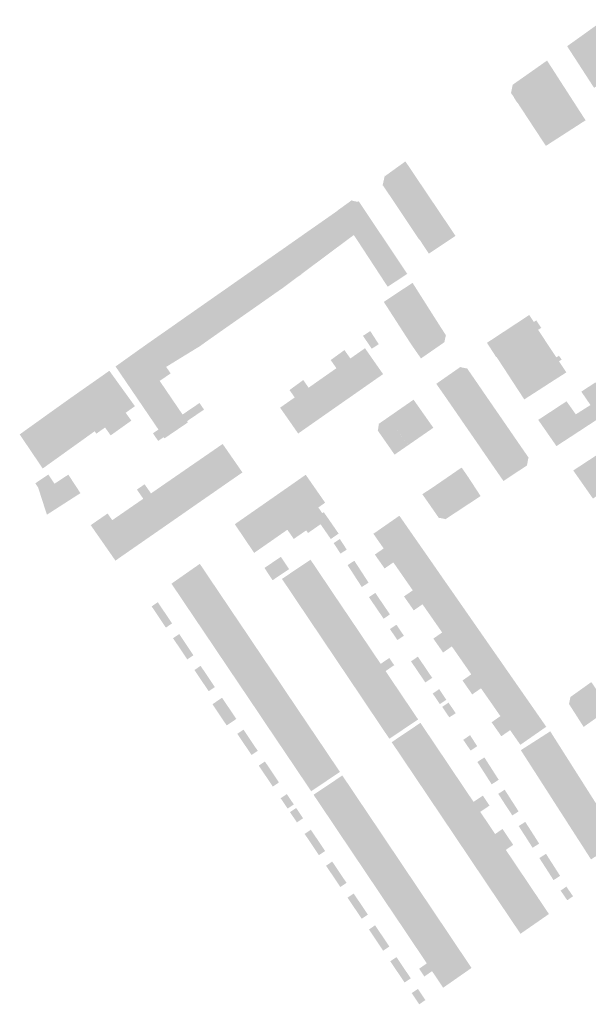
# Model space of a CAD drawing. Header units: inches. Extents: x 83302 to 84680, y 446320 to 447208.
# Tile 3 of 7: x 83767 to 83901, y 446838 to 447069. Entities that reach past the tile are written whole.
import ezdxf

# ---------------------------------------------------------------- set-up
doc = ezdxf.new("R2010")
doc.units = ezdxf.units.IN
doc.header["$MEASUREMENT"] = 0

msp = doc.modelspace()

# ---------------------------------------------------------------- hatches: boundary and pattern name
for points in [[(83906.42, 447056.67), (83906.08, 447056.45), (83899.77, 447066.05), (83904.45, 447069.4), (83910.87, 447060.09), (83906.42, 447056.67)], [(83902.22, 447053.46), (83902.07, 447053.37), (83895.73, 447063.16), (83899.77, 447066.05), (83906.08, 447056.45), (83906.42, 447056.67), (83902.22, 447053.46)], [(83891.01, 447059.79), (83897.13, 447050.29), (83900.07, 447045.74), (83895.45, 447042.76), (83895.37, 447042.71), (83886.44, 447056.56), (83886.44, 447056.57), (83891.01, 447059.79), (83891.01, 447059.79)], [(83886.44, 447056.56), (83895.37, 447042.71), (83893.29, 447041.37), (83890.73, 447039.72), (83888.7, 447042.81), (83888.36, 447043.32), (83884.03, 447049.93), (83883.98, 447049.9), (83883.22, 447051.07), (83883.26, 447051.13), (83882.69, 447051.91), (83882.53, 447052.13), (83882.91, 447054.07), (83882.91, 447054.09), (83886.44, 447056.57), (83886.44, 447056.56), (83886.44, 447056.56)], [(83857.69, 447036.07), (83862.82, 447028.44), (83856.69, 447024.03), (83852.46, 447030.35), (83852.32, 447030.39), (83852.83, 447032.7), (83852.96, 447032.66), (83857.69, 447036.07), (83857.69, 447036.07)], [(83862.82, 447028.44), (83869.48, 447018.55), (83863.2, 447014.37), (83861.02, 447017.69), (83860.96, 447017.65), (83856.69, 447024.03), (83862.82, 447028.44), (83862.82, 447028.44)], [(83847.73, 447025.16), (83858.13, 447009.62), (83858.07, 447009.58), (83853.52, 447006.59), (83841.79, 447024.52), (83841.77, 447024.55), (83845.13, 447026.98), (83845.27, 447026.8), (83846.51, 447026.56), (83846.69, 447026.71), (83846.71, 447026.68), (83847.73, 447025.16), (83847.73, 447025.16)], [(83841.46, 447015.71), (83837.69, 447021.65), (83841.79, 447024.52), (83845.56, 447018.76), (83841.46, 447015.71)], [(83837.9, 447013.05), (83834.03, 447019.09), (83837.69, 447021.65), (83841.46, 447015.71), (83837.9, 447013.05)], [(83833.21, 447009.56), (83829.13, 447015.65), (83834.03, 447019.09), (83837.9, 447013.05), (83833.21, 447009.56)], [(83832.11, 447008.74), (83828.84, 447006.3), (83828.68, 447006.18), (83824.41, 447012.36), (83827.84, 447014.75), (83832.11, 447008.74), (83832.11, 447008.74)], [(83829.13, 447015.65), (83833.25, 447009.5), (83832.21, 447008.82), (83832.11, 447008.74), (83827.84, 447014.75), (83829.13, 447015.65), (83829.13, 447015.65)], [(83825.65, 447004.07), (83825.64, 447004.08), (83821.4, 447010.25), (83824.41, 447012.36), (83828.68, 447006.18), (83827.16, 447005.14), (83825.65, 447004.07)], [(83822.64, 447001.96), (83818.34, 447008.11), (83821.4, 447010.25), (83825.64, 447004.08), (83825.65, 447004.07), (83822.64, 447001.96)], [(83819.63, 446999.85), (83815.33, 447006), (83818.34, 447008.11), (83822.64, 447001.96), (83819.63, 446999.85)], [(83861.39, 447004.32), (83854.72, 446999.75), (83852.6, 447003.03), (83859.37, 447007.51), (83861.39, 447004.32), (83861.39, 447004.32)], [(83816.63, 446997.75), (83812.32, 447003.9), (83815.33, 447006), (83819.63, 446999.85), (83816.63, 446997.75)], [(83813.62, 446995.64), (83809.31, 447001.79), (83812.32, 447003.9), (83816.63, 446997.75), (83813.62, 446995.64)], [(83863.41, 447001.14), (83861.75, 447000), (83856.7, 446996.68), (83854.72, 446999.75), (83861.39, 447004.32), (83863.41, 447001.14), (83863.41, 447001.14)], [(83810.62, 446993.53), (83810.62, 446993.54), (83810.54, 446993.47), (83806.27, 446999.67), (83806.94, 447000.13), (83808.58, 447001.28), (83809.31, 447001.79), (83813.62, 446995.64), (83810.62, 446993.53)], [(83865.41, 446997.99), (83858.82, 446993.39), (83857.85, 446994.9), (83856.7, 446996.68), (83861.75, 447000), (83863.41, 447001.14), (83865.41, 446997.99), (83865.41, 446997.99)], [(83807.5, 446991.48), (83803.23, 446997.53), (83806.27, 446999.67), (83810.54, 446993.47), (83809.38, 446992.63), (83807.5, 446991.48)], [(83888.9, 446996.45), (83879.14, 446990.06), (83879.06, 446990.01), (83878.61, 446990.71), (83876.87, 446993.4), (83886.81, 446999.94), (83887.9, 446998.31), (83888.47, 446998.69), (83889.64, 446996.93), (83888.9, 446996.45), (83888.9, 446996.45)], [(83801.41, 446987.74), (83800.35, 446989.28), (83797.62, 446993.26), (83797.45, 446993.49), (83803.23, 446997.53), (83807.5, 446991.48), (83801.41, 446987.74)], [(83847.71, 446995.05), (83849.43, 446996.16), (83851.42, 446993.07), (83849.77, 446992.01), (83847.71, 446995.05), (83847.71, 446995.05)], [(83858.94, 446993.2), (83858.82, 446993.39), (83865.41, 446997.99), (83866.48, 446996.32), (83867.25, 446995.11), (83867.18, 446995.06), (83866.87, 446993.67), (83866.91, 446993.59), (83864.88, 446992.17), (83861.35, 446989.73), (83858.94, 446993.2)], [(83891.02, 446993.26), (83890.29, 446992.77), (83881.25, 446986.83), (83879.14, 446990.06), (83888.9, 446996.45), (83891.02, 446993.26), (83891.02, 446993.26)], [(83799.89, 446984.45), (83805.27, 446976.54), (83809.26, 446979.25), (83810.32, 446977.7), (83806.33, 446974.98), (83806.53, 446974.68), (83801.01, 446970.93), (83800.82, 446971.2), (83799.53, 446970.33), (83798.31, 446972.12), (83799.6, 446973), (83789.53, 446987.81), (83789.51, 446987.84), (83794.95, 446991.72), (83797.45, 446993.49), (83797.62, 446993.26), (83800.35, 446989.28), (83802.47, 446986.2), (83799.89, 446984.45), (83799.89, 446984.45)], [(83848.18, 446992.13), (83852.44, 446986.04), (83852.18, 446985.86), (83847.36, 446982.49), (83841.74, 446990.53), (83843.35, 446991.7), (83844.74, 446989.72), (83848.18, 446992.13), (83848.18, 446992.13)], [(83893.2, 446989.98), (83883.46, 446983.44), (83881.25, 446986.83), (83890.29, 446992.77), (83891.02, 446993.26), (83893.2, 446989.98), (83893.2, 446989.98)], [(83841.74, 446990.53), (83847.36, 446982.49), (83842.45, 446979.06), (83838.19, 446985.14), (83841.46, 446987.43), (83840.12, 446989.35), (83841.74, 446990.53), (83841.74, 446990.53)], [(83893.21, 446984.96), (83892.44, 446984.47), (83889.21, 446982.38), (83885.65, 446980.09), (83883.46, 446983.44), (83893.2, 446989.98), (83893.8, 446990.38), (83894.43, 446989.46), (83893.82, 446989.05), (83895.54, 446986.45), (83894.36, 446985.69), (83893.21, 446984.96), (83893.21, 446984.96)], [(83788.1, 446986.76), (83794.06, 446978.5), (83791.89, 446976.95), (83793.22, 446975.1), (83788.36, 446971.63), (83787.04, 446973.49), (83785, 446972.04), (83784.6, 446972.6), (83784.33, 446972.41), (83778.89, 446980.4), (83779.06, 446980.52), (83788.06, 446986.83), (83788.1, 446986.76), (83788.1, 446986.76)], [(83864.95, 446983.76), (83867.85, 446985.79), (83870.66, 446987.75), (83870.7, 446987.66), (83872.09, 446987.38), (83872.17, 446987.43), (83872.87, 446986.42), (83873.66, 446985.28), (83867.12, 446980.66), (83867.04, 446980.77), (83864.95, 446983.76)], [(83838.19, 446985.14), (83842.45, 446979.06), (83837.53, 446975.62), (83832.04, 446983.47), (83833.66, 446984.65), (83834.92, 446982.85), (83838.19, 446985.14), (83838.19, 446985.14)], [(83868.11, 446979.22), (83867.12, 446980.66), (83873.66, 446985.28), (83875.72, 446982.28), (83869.12, 446977.76), (83868.11, 446979.22)], [(83832.04, 446983.47), (83837.53, 446975.62), (83832.46, 446972.07), (83830.46, 446974.94), (83828.21, 446978.16), (83828.39, 446978.28), (83831.65, 446980.56), (83830.43, 446982.29), (83832.04, 446983.47), (83832.04, 446983.47)], [(83870.25, 446976.12), (83869.12, 446977.76), (83875.72, 446982.28), (83877.79, 446979.27), (83871.16, 446974.79), (83870.25, 446976.12), (83870.25, 446976.12)], [(83903.32, 446975.72), (83899.06, 446981.92), (83902.4, 446984.1), (83906.64, 446977.9), (83903.32, 446975.72)], [(83778.89, 446980.4), (83784.33, 446972.41), (83778.59, 446968.3), (83773.17, 446976.31), (83778.89, 446980.4), (83778.89, 446980.4)], [(83861.18, 446971.29), (83856.52, 446977.89), (83859.61, 446980.03), (83860.79, 446978.35), (83864.26, 446973.42), (83861.18, 446971.29)], [(83896.62, 446971.33), (83892.38, 446977.54), (83895.59, 446979.65), (83899.95, 446973.51), (83896.62, 446971.33)], [(83858.34, 446969.32), (83853.6, 446975.86), (83856.52, 446977.89), (83861.18, 446971.29), (83858.33, 446969.32), (83858.34, 446969.32)], [(83871.16, 446974.79), (83877.79, 446979.27), (83879.78, 446976.39), (83873.18, 446971.87), (83871.16, 446974.79)], [(83891.51, 446971.57), (83888.93, 446975.28), (83892.38, 446977.54), (83896.62, 446971.33), (83895.92, 446970.88), (83893.22, 446969.11), (83891.51, 446971.57)], [(83901.22, 446978.77), (83903.32, 446975.72), (83899.95, 446973.51), (83897.77, 446976.58), (83901.22, 446978.77)], [(83773.17, 446976.31), (83778.59, 446968.3), (83772.62, 446964.02), (83772.41, 446963.88), (83772.37, 446963.85), (83768.31, 446969.86), (83768.08, 446970.21), (83766.96, 446971.86), (83773.17, 446976.31), (83773.17, 446976.31)], [(83853.6, 446975.86), (83858.33, 446969.32), (83855.14, 446967.11), (83851.15, 446972.82), (83851.22, 446972.86), (83851.44, 446974.27), (83851.4, 446974.34), (83853.46, 446975.76), (83853.6, 446975.86)], [(83875.43, 446968.62), (83873.18, 446971.87), (83879.78, 446976.39), (83882.01, 446973.15), (83875.42, 446968.61), (83875.43, 446968.62)], [(83884.24, 446969.91), (83875.57, 446963.92), (83877.66, 446965.37), (83876.7, 446966.76), (83875.42, 446968.61), (83882.01, 446973.15), (83884.24, 446969.91), (83884.24, 446969.91)], [(83814.7, 446969.62), (83819.35, 446962.92), (83815.51, 446960.26), (83810.87, 446966.97), (83814.7, 446969.62), (83814.7, 446969.62)], [(83877.66, 446965.37), (83884.24, 446969.91), (83885.72, 446967.77), (83886.68, 446966.37), (83886.61, 446966.32), (83886.3, 446964.66), (83886.33, 446964.59), (83884.13, 446963.14), (83880.75, 446960.9), (83877.66, 446965.37)], [(83909.03, 446966.34), (83905.87, 446964.14), (83899.53, 446960.01), (83897.17, 446963.38), (83899.85, 446965.13), (83903.49, 446967.53), (83906.71, 446969.63), (83909.03, 446966.34), (83909.03, 446966.34)], [(83810.87, 446966.97), (83815.51, 446960.26), (83811.8, 446957.68), (83807.15, 446964.41), (83810.87, 446966.97), (83810.87, 446966.97)], [(83807.15, 446964.41), (83811.8, 446957.68), (83808.12, 446955.13), (83803.43, 446961.84), (83807.15, 446964.41), (83807.15, 446964.41)], [(83870.91, 446964.07), (83871.45, 446963.3), (83872.49, 446961.79), (83875.38, 446957.36), (83872.28, 446955.32), (83867.74, 446961.89), (83870.91, 446964.07)], [(83908.03, 446961.06), (83901.8, 446956.77), (83899.53, 446960.01), (83905.87, 446964.14), (83908.03, 446961.06), (83908.03, 446961.06)], [(83773.7, 446962.43), (83775.15, 446960.27), (83778.4, 446962.4), (83781.25, 446958.05), (83773.36, 446952.98), (83771.3, 446959.37), (83770.63, 446960.36), (83773.49, 446962.29), (83773.7, 446962.43), (83773.7, 446962.43)], [(83803.43, 446961.84), (83808.12, 446955.13), (83804.43, 446952.56), (83799.73, 446959.29), (83803.43, 446961.84), (83803.43, 446961.84)], [(83834.27, 446962.33), (83838.81, 446955.8), (83837.21, 446954.68), (83838.13, 446953.34), (83838.48, 446953.58), (83839.93, 446951.5), (83841.98, 446948.53), (83840.14, 446947.26), (83838.09, 446950.22), (83837.73, 446950.73), (83835.73, 446953.65), (83831.21, 446960.25), (83834.24, 446962.37), (83834.27, 446962.33), (83834.27, 446962.33)], [(83867.74, 446961.89), (83872.28, 446955.32), (83869.35, 446953.39), (83869.29, 446953.35), (83864.91, 446959.94), (83867.74, 446961.89)], [(83799.73, 446959.29), (83804.43, 446952.56), (83800.73, 446949.99), (83796.03, 446956.73), (83794.53, 446958.88), (83796.34, 446960.14), (83797.84, 446957.98), (83799.73, 446959.29), (83799.73, 446959.29)], [(83831.21, 446960.25), (83835.73, 446953.65), (83837.73, 446950.73), (83834.77, 446948.67), (83834.35, 446949.29), (83832.8, 446951.6), (83828.34, 446958.25), (83831.21, 446960.25), (83831.21, 446960.25)], [(83864.91, 446959.94), (83869.29, 446953.35), (83867.11, 446951.91), (83867.07, 446951.97), (83865.67, 446952.23), (83865.59, 446952.17), (83864.79, 446953.32), (83861.71, 446957.74), (83861.68, 446957.79), (83864.91, 446959.94)], [(83796.03, 446956.73), (83800.73, 446949.99), (83797.04, 446947.43), (83792.32, 446954.17), (83796.03, 446956.73), (83796.03, 446956.73)], [(83828.34, 446958.25), (83832.8, 446951.6), (83834.35, 446949.29), (83831.43, 446947.28), (83829.92, 446949.44), (83829.85, 446949.55), (83825.26, 446956.1), (83828.34, 446958.25), (83828.34, 446958.25)], [(83792.32, 446954.17), (83797.04, 446947.43), (83793.33, 446944.86), (83788.59, 446951.6), (83788.73, 446951.69), (83792.32, 446954.17), (83792.32, 446954.17)], [(83825.26, 446956.1), (83829.85, 446949.55), (83829.92, 446949.44), (83825.99, 446946.7), (83821.41, 446953.42), (83825.26, 446956.1), (83825.26, 446956.1)], [(83788.73, 446951.69), (83788.59, 446951.6), (83793.33, 446944.86), (83789.48, 446942.18), (83784.76, 446948.95), (83783.67, 446950.52), (83787.4, 446953.1), (83787.63, 446953.27), (83788.73, 446951.69), (83788.73, 446951.69)], [(83821.41, 446953.42), (83825.99, 446946.7), (83825.92, 446946.65), (83822.28, 446944.12), (83822.11, 446944), (83817.83, 446950.34), (83817.56, 446950.74), (83821.41, 446953.42), (83821.41, 446953.42)], [(83859.81, 446947.65), (83851.65, 446941.97), (83851.18, 446942.63), (83850.51, 446943.61), (83852.57, 446945.04), (83850.28, 446948.32), (83850.16, 446948.49), (83856.27, 446952.74), (83859.81, 446947.65), (83859.81, 446947.65)], [(83840.92, 446946.14), (83840.81, 446946.3), (83842.27, 446947.26), (83843.89, 446944.77), (83842.42, 446943.82), (83840.92, 446946.14), (83840.92, 446946.14)], [(83863.24, 446942.73), (83857.13, 446938.48), (83857.13, 446938.49), (83854.85, 446941.76), (83852.79, 446940.33), (83851.65, 446941.97), (83859.81, 446947.65), (83863.24, 446942.73), (83863.24, 446942.73)], [(83828.4, 446943.07), (83830.32, 446940.17), (83826.45, 446937.57), (83824.53, 446940.47), (83824.71, 446940.58), (83828.4, 446943.07), (83828.4, 446943.07)], [(83866.66, 446937.8), (83858.5, 446932.12), (83858.43, 446932.22), (83857.36, 446933.76), (83859.42, 446935.19), (83857.13, 446938.48), (83863.24, 446942.73), (83866.66, 446937.8), (83866.66, 446937.8)], [(83810.14, 446940.22), (83811.96, 446937.51), (83805.28, 446932.86), (83802.77, 446936.59), (83802.66, 446936.76), (83809.33, 446941.42), (83810.14, 446940.22), (83810.14, 446940.22)], [(83837.9, 446938.63), (83831.23, 446934.04), (83828.65, 446937.88), (83835.37, 446942.39), (83837.88, 446938.65), (83837.9, 446938.63), (83837.9, 446938.63)], [(83845.68, 446942.15), (83847.35, 446939.58), (83845.76, 446938.55), (83844.09, 446941.12), (83845.68, 446942.15), (83845.68, 446942.15)], [(83840.43, 446934.87), (83833.76, 446930.27), (83831.23, 446934.04), (83837.9, 446938.63), (83840.43, 446934.87), (83840.43, 446934.87)], [(83847.35, 446939.58), (83849.02, 446937), (83848.99, 446936.98), (83847.43, 446935.97), (83845.89, 446938.34), (83845.76, 446938.55), (83847.35, 446939.58), (83847.35, 446939.58)], [(83814.47, 446933.79), (83807.81, 446929.1), (83805.28, 446932.86), (83811.96, 446937.51), (83814.47, 446933.79), (83814.47, 446933.79)], [(83870.15, 446932.8), (83864.05, 446928.55), (83861.71, 446931.91), (83859.65, 446930.48), (83858.5, 446932.12), (83866.66, 446937.8), (83870.15, 446932.8), (83870.15, 446932.8)], [(83817, 446930.03), (83810.33, 446925.37), (83807.85, 446929.04), (83807.81, 446929.1), (83814.47, 446933.79), (83817, 446930.03), (83817, 446930.03)], [(83842.96, 446931.11), (83836.29, 446926.51), (83833.76, 446930.27), (83840.43, 446934.87), (83840.46, 446934.82), (83842.96, 446931.11), (83842.96, 446931.11)], [(83850.55, 446934.56), (83850.61, 446934.6), (83852.31, 446932.09), (83850.82, 446931.07), (83849.12, 446933.59), (83850.55, 446934.56), (83850.55, 446934.56)], [(83798, 446931.41), (83799.45, 446932.39), (83801.1, 446929.94), (83799.66, 446928.94), (83798, 446931.41), (83798, 446931.41)], [(83845.47, 446927.39), (83838.79, 446922.79), (83836.29, 446926.51), (83842.96, 446931.11), (83842.98, 446931.09), (83845.47, 446927.39), (83845.47, 446927.39)], [(83852.31, 446932.09), (83854.05, 446929.53), (83852.56, 446928.51), (83851.06, 446930.73), (83850.82, 446931.07), (83852.31, 446932.09), (83852.31, 446932.09)], [(83873.57, 446927.88), (83865.41, 446922.2), (83865.32, 446922.32), (83864.26, 446923.84), (83866.33, 446925.28), (83864.05, 446928.55), (83870.15, 446932.8), (83873.57, 446927.88), (83873.57, 446927.88)], [(83801.1, 446929.94), (83802.8, 446927.41), (83801.35, 446926.43), (83799.66, 446928.94), (83801.1, 446929.94), (83801.1, 446929.94)], [(83819.52, 446926.3), (83812.86, 446921.61), (83810.33, 446925.37), (83817, 446930.03), (83819.52, 446926.3), (83819.52, 446926.3)], [(83822.04, 446922.55), (83815.39, 446917.85), (83812.87, 446921.59), (83812.86, 446921.61), (83819.52, 446926.3), (83822.04, 446922.55), (83822.04, 446922.55)], [(83847.99, 446923.66), (83841.3, 446919.06), (83838.79, 446922.79), (83845.47, 446927.39), (83845.68, 446927.09), (83847.95, 446923.72), (83847.99, 446923.66), (83847.99, 446923.66)], [(83855.81, 446923.49), (83854.05, 446926.08), (83855.57, 446927.11), (83857.33, 446924.52), (83855.81, 446923.49), (83855.81, 446923.49)], [(83877, 446922.95), (83870.9, 446918.71), (83868.61, 446922), (83866.55, 446920.56), (83865.41, 446922.2), (83873.57, 446927.88), (83877, 446922.95), (83877, 446922.95)], [(83803.12, 446924), (83804.48, 446924.91), (83806.14, 446922.44), (83804.71, 446921.44), (83803.03, 446923.93), (83803.12, 446924), (83803.12, 446924)], [(83806.14, 446922.44), (83807.83, 446919.92), (83806.38, 446918.95), (83804.71, 446921.44), (83806.14, 446922.44), (83806.14, 446922.44)], [(83824.56, 446918.81), (83817.88, 446914.15), (83815.39, 446917.85), (83822.04, 446922.55), (83824.56, 446918.81), (83824.56, 446918.81)], [(83850.5, 446919.93), (83843.81, 446915.32), (83841.3, 446919.06), (83847.99, 446923.66), (83850.5, 446919.93), (83850.5, 446919.93)], [(83880.43, 446918.03), (83872.26, 446912.35), (83871.12, 446913.99), (83873.18, 446915.43), (83870.9, 446918.71), (83877, 446922.95), (83880.43, 446918.03), (83880.43, 446918.03)], [(83851.87, 446917.9), (83853.9, 446919.28), (83855.05, 446917.59), (83853.02, 446916.2), (83846.33, 446911.58), (83843.81, 446915.32), (83850.5, 446919.93), (83851.87, 446917.9), (83851.87, 446917.9)], [(83860.62, 446919.59), (83862.38, 446916.99), (83860.75, 446915.91), (83859.01, 446918.49), (83860.62, 446919.59), (83860.62, 446919.59)], [(83808.17, 446916.52), (83809.51, 446917.43), (83811.22, 446914.9), (83809.79, 446913.88), (83808.06, 446916.45), (83808.17, 446916.52), (83808.17, 446916.52)], [(83827.12, 446915.02), (83820.45, 446910.34), (83817.88, 446914.15), (83824.56, 446918.81), (83827.12, 446915.02), (83827.12, 446915.02)], [(83862.38, 446916.99), (83863.99, 446914.61), (83862.37, 446913.52), (83860.82, 446915.82), (83860.75, 446915.91), (83862.38, 446916.99), (83862.38, 446916.99)], [(83880.43, 446918.03), (83883.85, 446913.11), (83877.76, 446908.87), (83875.47, 446912.15), (83873.4, 446910.71), (83872.34, 446912.25), (83872.26, 446912.35), (83880.43, 446918.03), (83880.43, 446918.03)], [(83811.22, 446914.9), (83812.87, 446912.44), (83811.42, 446911.46), (83809.79, 446913.88), (83811.22, 446914.9), (83811.22, 446914.9)], [(83829.61, 446911.31), (83822.97, 446906.6), (83820.45, 446910.34), (83827.12, 446915.02), (83829.61, 446911.31), (83829.61, 446911.31)], [(83855.54, 446912.46), (83848.75, 446907.97), (83846.33, 446911.58), (83853.02, 446916.2), (83855.54, 446912.46), (83855.54, 446912.46)], [(83858.05, 446908.73), (83851.26, 446904.23), (83848.75, 446907.97), (83855.54, 446912.46), (83855.64, 446912.32), (83858.05, 446908.73), (83858.05, 446908.73)], [(83887.28, 446908.19), (83879.12, 446902.51), (83879.09, 446902.54), (83877.96, 446904.16), (83880.03, 446905.6), (83877.76, 446908.87), (83883.85, 446913.11), (83887.28, 446908.19), (83887.28, 446908.19)], [(83901.42, 446913.61), (83905.66, 446907.37), (83904, 446906.19), (83902.59, 446905.19), (83898.53, 446911.55), (83901.42, 446913.61)], [(83832.14, 446907.55), (83825.49, 446902.84), (83822.97, 446906.6), (83829.61, 446911.31), (83832.14, 446907.55), (83832.14, 446907.55)], [(83865.63, 446911.95), (83867.31, 446909.46), (83865.8, 446908.44), (83864.11, 446910.92), (83865.63, 446911.95), (83865.63, 446911.95)], [(83898.53, 446911.55), (83902.59, 446905.19), (83901.33, 446904.29), (83901.33, 446904.29), (83899.61, 446903.07), (83898.64, 446904.59), (83896.95, 446907.24), (83896.14, 446908.51), (83896.19, 446908.55), (83896.49, 446910.01), (83896.45, 446910.07), (83898.32, 446911.4), (83898.53, 446911.55)], [(83813.11, 446908.95), (83814.56, 446909.93), (83816.26, 446907.4), (83814.79, 446906.44), (83813.98, 446905.9), (83812.3, 446908.4), (83813.11, 446908.95), (83813.11, 446908.95)], [(83858.1, 446908.66), (83860.68, 446904.83), (83853.92, 446900.28), (83851.26, 446904.23), (83858.05, 446908.73), (83858.1, 446908.66), (83858.1, 446908.66)], [(83866.34, 446907.78), (83867.83, 446908.79), (83869.51, 446906.3), (83868.02, 446905.31), (83866.34, 446907.78), (83866.34, 446907.78)], [(83890.82, 446903.1), (83884.72, 446898.86), (83884.63, 446899), (83882.32, 446902.31), (83880.25, 446900.87), (83879.12, 446902.51), (83887.28, 446908.19), (83890.82, 446903.1), (83890.82, 446903.1)], [(83816.26, 446907.4), (83817.91, 446904.94), (83815.65, 446903.42), (83813.98, 446905.9), (83814.79, 446906.44), (83816.26, 446907.4), (83816.26, 446907.4)], [(83834.66, 446903.81), (83828.01, 446899.1), (83825.49, 446902.84), (83832.14, 446907.55), (83834.66, 446903.81), (83834.66, 446903.81)], [(83837.2, 446900.05), (83830.54, 446895.35), (83828.01, 446899.1), (83834.66, 446903.81), (83837.2, 446900.05), (83837.2, 446900.05)], [(83863.74, 446900.28), (83857.03, 446895.66), (83854.46, 446899.48), (83861.23, 446904.03), (83863.74, 446900.28), (83863.74, 446900.28)], [(83818.15, 446901.46), (83819.6, 446902.43), (83821.31, 446899.88), (83819.88, 446898.87), (83818.15, 446901.46), (83818.15, 446901.46)], [(83872.9, 446901.13), (83874.57, 446898.53), (83874.48, 446898.47), (83873.02, 446897.51), (83871.38, 446899.91), (83871.3, 446900.03), (83872.9, 446901.13), (83872.9, 446901.13)], [(83885.88, 446895.98), (83884.84, 446897.6), (83891.76, 446902.03), (83893.94, 446898.59), (83887.07, 446894.13), (83885.88, 446895.98)], [(83821.31, 446899.88), (83822.95, 446897.45), (83821.66, 446896.58), (83821.5, 446896.47), (83819.88, 446898.87), (83821.31, 446899.88), (83821.31, 446899.88)], [(83839.71, 446896.32), (83833.07, 446891.59), (83830.54, 446895.35), (83837.2, 446900.05), (83839.71, 446896.32), (83839.71, 446896.32)], [(83866.25, 446896.55), (83859.54, 446891.93), (83857.03, 446895.66), (83863.74, 446900.28), (83863.78, 446900.23), (83866.25, 446896.55), (83866.25, 446896.55)], [(83888.26, 446892.28), (83887.07, 446894.13), (83893.94, 446898.59), (83895.96, 446895.41), (83889.11, 446890.95), (83888.94, 446891.23), (83888.26, 446892.28), (83888.26, 446892.28)], [(83842.29, 446892.49), (83835.53, 446887.94), (83833.07, 446891.59), (83839.71, 446896.32), (83842.29, 446892.49), (83842.29, 446892.49)], [(83868.77, 446892.81), (83862.07, 446888.17), (83859.54, 446891.93), (83866.25, 446896.55), (83866.28, 446896.51), (83868.77, 446892.81), (83868.77, 446892.81)], [(83823.19, 446893.96), (83824.64, 446894.94), (83826.36, 446892.39), (83824.93, 446891.38), (83823.19, 446893.96), (83823.19, 446893.96)], [(83876.23, 446895.87), (83876.27, 446895.89), (83877.76, 446893.56), (83876.14, 446892.44), (83874.61, 446894.83), (83876.23, 446895.87), (83876.23, 446895.87)], [(83890.09, 446889.43), (83889.11, 446890.95), (83895.96, 446895.41), (83897.99, 446892.21), (83891.15, 446887.78), (83890.09, 446889.43), (83890.09, 446889.43)], [(83826.36, 446892.39), (83827.95, 446890.02), (83826.5, 446889.04), (83824.93, 446891.38), (83826.36, 446892.39), (83826.36, 446892.39)], [(83845.44, 446887.8), (83838.79, 446883.09), (83836.23, 446886.89), (83836.09, 446887.11), (83842.85, 446891.65), (83845.44, 446887.8), (83845.44, 446887.8)], [(83871.27, 446889.08), (83864.57, 446884.45), (83862.07, 446888.17), (83868.77, 446892.81), (83868.85, 446892.68), (83871.27, 446889.08), (83871.27, 446889.08)], [(83877.76, 446893.56), (83879.64, 446890.63), (83877.98, 446889.57), (83876.14, 446892.44), (83877.76, 446893.56), (83877.76, 446893.56)], [(83891.15, 446887.78), (83897.99, 446892.21), (83900.02, 446889.01), (83893.19, 446884.6), (83893.19, 446884.6), (83891.15, 446887.78)], [(83828.34, 446886.3), (83829.8, 446887.27), (83831.28, 446885.07), (83831.43, 446884.84), (83829.98, 446883.86), (83828.34, 446886.3), (83828.34, 446886.3)], [(83847.97, 446884.03), (83841.31, 446879.33), (83838.79, 446883.09), (83845.44, 446887.8), (83847.97, 446884.03), (83847.97, 446884.03)], [(83873.72, 446885.44), (83867.08, 446880.72), (83864.57, 446884.45), (83871.27, 446889.08), (83873.72, 446885.44), (83873.72, 446885.44)], [(83875.29, 446883.1), (83876.29, 446881.61), (83869.59, 446876.98), (83867.08, 446880.72), (83873.72, 446885.44), (83875.91, 446886.91), (83877.48, 446884.57), (83875.29, 446883.1), (83875.29, 446883.1)], [(83881.04, 446888.3), (83882.55, 446885.94), (83881.08, 446884.92), (83879.53, 446887.33), (83881.04, 446888.3), (83881.04, 446888.3)], [(83902.03, 446885.85), (83895.22, 446881.45), (83893.19, 446884.6), (83900.02, 446889.01), (83902.03, 446885.85), (83902.03, 446885.85)], [(83882.55, 446885.94), (83883.03, 446885.2), (83884.31, 446883.2), (83882.84, 446882.25), (83881.16, 446884.8), (83881.08, 446884.92), (83882.55, 446885.94), (83882.55, 446885.94)], [(83904.06, 446882.64), (83897.27, 446878.25), (83895.22, 446881.45), (83902.03, 446885.85), (83904.06, 446882.64), (83904.06, 446882.64)], [(83831.99, 446884), (83833.62, 446881.59), (83832.17, 446880.61), (83830.54, 446883.03), (83831.99, 446884), (83831.99, 446884)], [(83850.48, 446880.3), (83843.83, 446875.58), (83841.31, 446879.33), (83847.97, 446884.03), (83850.48, 446880.3), (83850.48, 446880.3)], [(83906.08, 446879.45), (83899.31, 446875.09), (83897.27, 446878.25), (83904.06, 446882.64), (83906.08, 446879.45), (83906.08, 446879.45)], [(83853.04, 446876.49), (83846.35, 446871.83), (83843.83, 446875.58), (83850.48, 446880.3), (83853.04, 446876.49), (83853.04, 446876.49)], [(83878.8, 446877.88), (83872.1, 446873.25), (83869.59, 446876.98), (83876.29, 446881.61), (83876.31, 446881.59), (83878.8, 446877.88), (83878.8, 446877.88)], [(83885.88, 446880.74), (83887.4, 446878.36), (83885.9, 446877.32), (83885.87, 446877.36), (83884.34, 446879.75), (83885.88, 446880.74), (83885.88, 446880.74)], [(83835.44, 446878.88), (83837.13, 446876.38), (83835.7, 446875.36), (83833.99, 446877.9), (83835.44, 446878.88), (83835.44, 446878.88)], [(83881.31, 446874.15), (83874.61, 446869.51), (83872.1, 446873.25), (83878.8, 446877.88), (83880.53, 446879.07), (83883.04, 446875.34), (83881.31, 446874.15), (83881.31, 446874.15)], [(83887.4, 446878.36), (83889.15, 446875.63), (83887.61, 446874.64), (83885.9, 446877.32), (83887.4, 446878.36), (83887.4, 446878.36)], [(83908.11, 446876.26), (83901.35, 446871.91), (83899.32, 446875.07), (83899.31, 446875.09), (83906.08, 446879.45), (83908.11, 446876.26), (83908.11, 446876.26)], [(83837.13, 446876.38), (83838.8, 446873.88), (83837.35, 446872.9), (83835.7, 446875.36), (83837.13, 446876.38), (83837.13, 446876.38)], [(83855.51, 446872.8), (83848.87, 446868.08), (83846.35, 446871.83), (83853.04, 446876.49), (83855.51, 446872.8), (83855.51, 446872.8)], [(83883.82, 446870.42), (83877.12, 446865.77), (83874.61, 446869.51), (83881.31, 446874.15), (83883.82, 446870.42), (83883.82, 446870.42)], [(83890.76, 446873.23), (83892.29, 446870.83), (83890.77, 446869.78), (83889.2, 446872.23), (83890.76, 446873.23), (83890.76, 446873.23)], [(83840.47, 446871.4), (83842.15, 446868.9), (83840.72, 446867.9), (83839.02, 446870.42), (83840.47, 446871.4), (83840.47, 446871.4)], [(83858.03, 446869.05), (83851.38, 446864.35), (83848.87, 446868.08), (83855.51, 446872.8), (83858.03, 446869.05), (83858.03, 446869.05)], [(83892.29, 446870.83), (83894.08, 446868.04), (83892.53, 446867.04), (83890.87, 446869.63), (83890.77, 446869.78), (83892.29, 446870.83), (83892.29, 446870.83)], [(83842.15, 446868.9), (83843.84, 446866.4), (83842.83, 446865.72), (83842.39, 446865.42), (83840.72, 446867.9), (83842.15, 446868.9), (83842.15, 446868.9)], [(83860.55, 446865.29), (83853.9, 446860.59), (83851.38, 446864.35), (83858.03, 446869.05), (83860.55, 446865.29), (83860.55, 446865.29)], [(83886.33, 446866.69), (83879.63, 446862.04), (83877.12, 446865.77), (83883.82, 446870.42), (83883.86, 446870.35), (83886.33, 446866.69), (83886.33, 446866.69)], [(83888.85, 446862.94), (83882.15, 446858.3), (83879.63, 446862.04), (83886.33, 446866.69), (83886.38, 446866.61), (83888.85, 446862.94), (83888.85, 446862.94)], [(83845.52, 446863.89), (83847.15, 446861.47), (83847.21, 446861.39), (83845.78, 446860.38), (83844.07, 446862.91), (83844.49, 446863.2), (83845.52, 446863.89), (83845.52, 446863.89)], [(83863.08, 446861.53), (83856.42, 446856.85), (83853.9, 446860.59), (83860.55, 446865.29), (83863.08, 446861.53), (83863.08, 446861.53)], [(83895.76, 446862.3), (83894.2, 446864.57), (83895.55, 446865.51), (83897.12, 446863.24), (83895.76, 446862.3), (83895.76, 446862.3)], [(83865.59, 446857.79), (83858.93, 446853.11), (83856.42, 446856.85), (83863.08, 446861.53), (83865.59, 446857.79), (83865.59, 446857.79)], [(83891.45, 446859.06), (83886.18, 446855.41), (83885.02, 446854.6), (83884.76, 446854.42), (83882.15, 446858.3), (83888.85, 446862.94), (83888.93, 446862.81), (83891.34, 446859.24), (83891.45, 446859.06), (83891.45, 446859.06)], [(83847.21, 446861.39), (83848.86, 446858.93), (83847.41, 446857.95), (83845.78, 446860.38), (83847.21, 446861.39), (83847.21, 446861.39)], [(83868.11, 446854.04), (83861.44, 446849.37), (83858.93, 446853.11), (83865.59, 446857.79), (83868.11, 446854.04), (83868.11, 446854.04)], [(83850.56, 446856.41), (83852.24, 446853.91), (83850.8, 446852.9), (83849.11, 446855.43), (83850.56, 446856.41), (83850.56, 446856.41)], [(83852.24, 446853.91), (83853.91, 446851.42), (83852.46, 446850.44), (83850.8, 446852.9), (83852.24, 446853.91), (83852.24, 446853.91)], [(83870.62, 446850.29), (83863.95, 446845.63), (83862.15, 446844.37), (83860.92, 446846.2), (83862.73, 446847.46), (83861.44, 446849.37), (83868.11, 446854.04), (83870.62, 446850.29), (83870.62, 446850.29)], [(83872.26, 446845.7), (83866.57, 446841.73), (83866.45, 446841.91), (83863.95, 446845.63), (83870.62, 446850.29), (83873.24, 446846.39), (83872.26, 446845.7), (83872.26, 446845.7)], [(83855.59, 446848.92), (83857.26, 446846.45), (83855.82, 446845.44), (83854.14, 446847.95), (83855.59, 446848.92), (83855.59, 446848.92)], [(83857.26, 446846.45), (83858.95, 446843.93), (83857.65, 446843.05), (83857.5, 446842.95), (83855.82, 446845.44), (83857.26, 446846.45), (83857.26, 446846.45)], [(83860.63, 446841.44), (83862.28, 446838.98), (83862.38, 446838.83), (83860.94, 446837.83), (83859.17, 446840.46), (83860.63, 446841.44), (83860.63, 446841.44)]]:
    msp.add_hatch(color=256).paths.add_polyline_path(points, flags=0)

doc.saveas('drawing.dxf')
